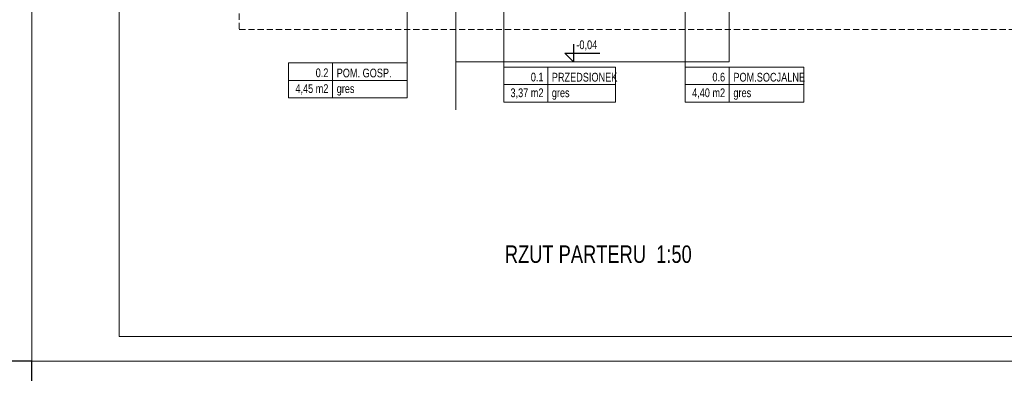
# Model space of a CAD drawing. Header units: inches. Extents: x 45159 to 108059, y -33626 to -17950.
# Tile 33 of 38: x 51442 to 52852, y -19452 to -18947. Entities that reach past the tile are written whole.
import ezdxf

# ---------------------------------------------------------------- set-up
doc = ezdxf.new("R2010")
doc.units = ezdxf.units.IN
doc.header["$MEASUREMENT"] = 0
doc.linetypes.add('HIDDEN', pattern=[0.375, 0.25, -0.125])
for name, color, linetype, lineweight in [('A--tabelka rysunku', 7, 'Continuous', 0), ('A6a-schody parter', 251, 'Continuous', 18), ('A8-opisy pomieszczeń', 7, 'Continuous', 0), ('p--dach', 7, 'Continuous', 30), ('p--opisy pomieszczeń', 7, 'Continuous', 0)]:
    doc.layers.add(name, color=color, linetype=linetype, lineweight=lineweight)
doc.layers.add('p--koty wysok.', color=7, linetype='Continuous')
doc.layers.add('p--podpis rysunku', color=7, linetype='Continuous')
doc.styles.add('1-50', font='arial.ttf', dxfattribs={"width": 0.75, "height": 12.5})
doc.styles.get("Standard").update_dxf_attribs({"font": 'ARIAL.TTF', "width": 0.75})

# ---------------------------------------------------------------- blocks, each defined once
blk = doc.blocks.new('kota wykoń')
for p, q in [((0, 25), (0, 0)), ((0, 0), (-12.5, 12.5)), ((-12.5, 12.5), (37.5, 12.5))]:
    blk.add_line(p, q)
at = {"lineweight": 0}
blk.add_line((-2.5, 0), (2.5, 0), dxfattribs=at)

msp = doc.modelspace()

# ---------------------------------------------------------------- linework, layer by layer
at = {"linetype": 'Continuous', "ltscale": 10}
msp.add_lwpolyline([(49359, -20919.9), (51459, -20919.9), (51459, -19434.9), (49359, -19434.9)], close=True, dxfattribs=at)
at = {"layer": 'A--tabelka rysunku', "linetype": 'Continuous'}
for points in [[(49359, -19434.9), (51459, -19434.9), (51459, -17949.9), (49359, -17949.9)], [(49359, -19434.9), (51459, -19434.9), (51459, -17949.9), (49359, -17949.9)], [(51459, -19434.9), (53559, -19434.9), (53559, -17949.9), (51459, -17949.9)], [(51459, -19434.9), (53559, -19434.9), (53559, -17949.9), (51459, -17949.9)], [(51584, -19399.9), (53524, -19399.9), (53524, -17984.9), (51584, -17984.9)], [(51459, -20919.9), (53559, -20919.9), (53559, -19434.9), (51459, -19434.9)], [(51459, -20919.9), (53559, -20919.9), (53559, -19434.9), (51459, -19434.9)]]:
    msp.add_lwpolyline(points, close=True, dxfattribs=at)
at = {"layer": 'A6a-schody parter', "lineweight": 5}
for p, q in [((52066.6, -18891.7), (52066.6, -19006.8)), ((52458.1, -18891.7), (52458.1, -19006.8)), ((52458.1, -19006.8), (52066.6, -19006.8)), ((52066.6, -19006.8), (52066.6, -19075.4))]:
    msp.add_line(p, q, dxfattribs=at)
at = {"layer": 'A8-opisy pomieszczeń'}
for p, q in [((51997, -19008.4), (51997, -18757)), ((52135.2, -19014.4), (52135.2, -18763)), ((52395.3, -19014.4), (52395.3, -18763))]:
    msp.add_line(p, q, dxfattribs=at)
at = {"layer": 'p--dach', "linetype": 'HIDDEN', "lineweight": 20, "ltscale": 35}
msp.add_lwpolyline([(51756.3, -18960.5), (52876.5, -18960.5), (52876.5, -18242.3), (51756.3, -18242.3)], close=True, dxfattribs=at)
at = {"layer": 'p--opisy pomieszczeń'}
for p, q in [((51890, -19008.4), (51890, -19058.4)), ((52198.2, -19014.4), (52198.2, -19064.4)), ((52458.3, -19014.4), (52458.3, -19064.4)), ((51997, -19033.4), (51827, -19033.4)), ((52295.2, -19039.4), (52135.2, -19039.4)), ((52565.3, -19039.4), (52395.3, -19039.4))]:
    msp.add_line(p, q, dxfattribs=at)
for points in [[(51827, -19058.4), (51997, -19058.4), (51997, -19008.4), (51827, -19008.4)], [(52135.2, -19064.4), (52295.2, -19064.4), (52295.2, -19014.4), (52135.2, -19014.4)], [(52395.3, -19064.4), (52565.3, -19064.4), (52565.3, -19014.4), (52395.3, -19014.4)]]:
    msp.add_lwpolyline(points, close=True, dxfattribs=at)

# ---------------------------------------------------------------- block references
at = {"layer": 'p--koty wysok.'}
msp.add_blockref('kota wykoń', (52235.4, -19006.8), dxfattribs=at)

# ---------------------------------------------------------------- texts
at = {"layer": 'p--koty wysok.', "insert": (52239.3, -18976.2), "char_height": 18, "width": 207.416, "attachment_point": 1, "style": '1-50'}
msp.add_mtext('{\\H0.6944x;-0,04}', dxfattribs=at)
at = {"layer": 'p--opisy pomieszczeń', "char_height": 12.5, "style": '1-50'}
for s, insert, width, attachment_point in [('0.2', (51884, -19016.3), 98, 3), ('POM. GOSP.', (51895.9, -19016.6), 106.865, 1), ('0.1', (52192.2, -19022.4), 98, 3), ('PRZEDSIONEK', (52204.1, -19022.6), 106.865, 1), ('0.6', (52452.4, -19022.4), 98, 3), ('POM.SOCJALNE', (52464.3, -19022.6), 106.865, 1), ('4,45 m2', (51884, -19038.9), 98, 3), ('gres', (51895.9, -19038.9), 100, 1), ('3,37 m2', (52192.2, -19044.9), 98, 3), ('4,40 m2', (52452.4, -19044.9), 98, 3), ('gres', (52204.1, -19044.9), 100, 1), ('gres', (52464.3, -19044.9), 100, 1)]:
    msp.add_mtext(s, dxfattribs=dict(at, insert=insert, width=width, attachment_point=attachment_point))
at = {"layer": 'p--podpis rysunku', "insert": (52136.8, -19269.5), "char_height": 25, "width": 531.478, "attachment_point": 1}
msp.add_mtext('{\\W0.75;RZUT PARTERU  1:50}', dxfattribs=at)

doc.saveas('drawing.dxf')
